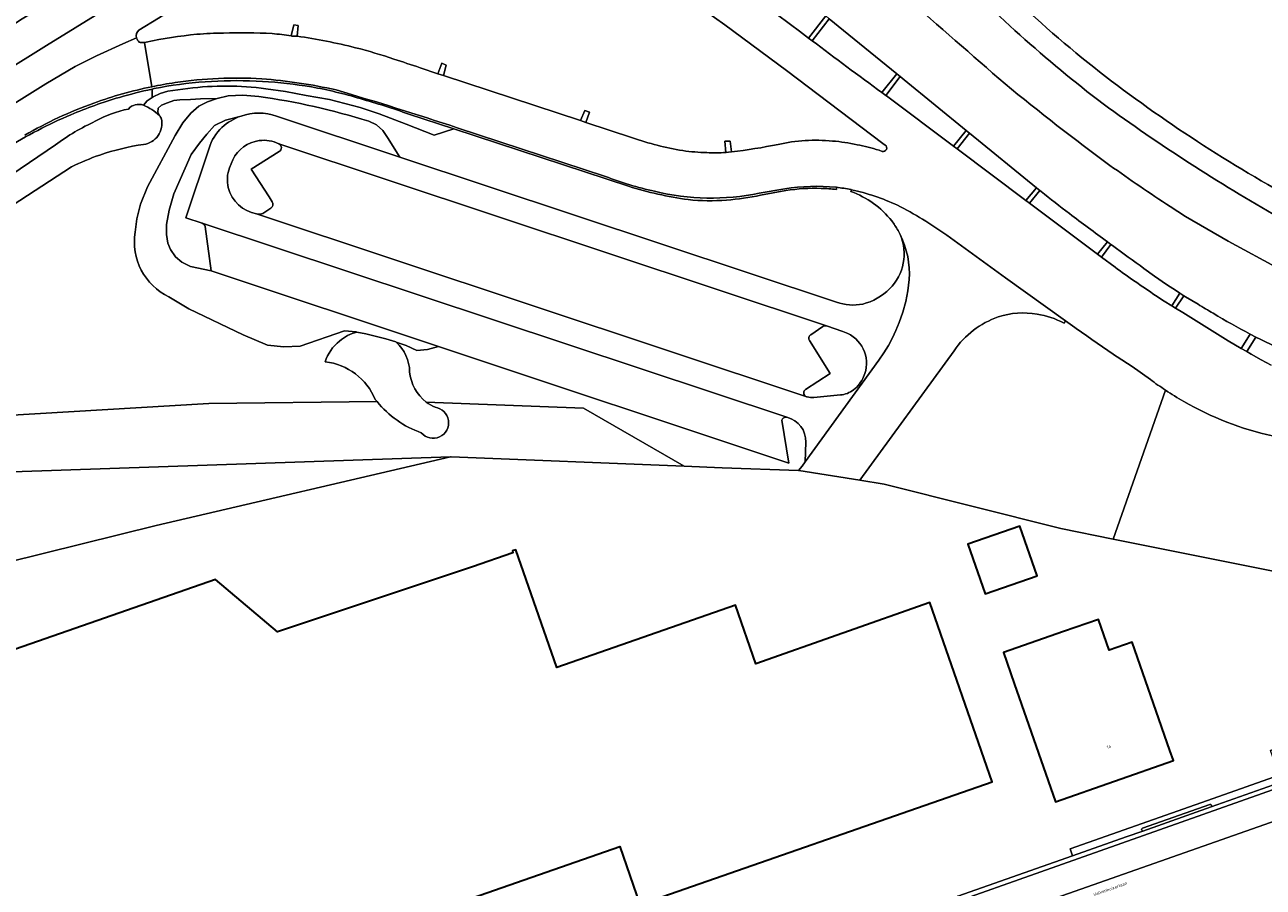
# Model space of a CAD drawing. Header units: metres. Extents: x 197700 to 204338, y 317132 to 325229.
# Tile 37 of 256: x 198837 to 198982, y 319169 to 319269. Entities that reach past the tile are written whole.
import ezdxf
from ezdxf.enums import TextEntityAlignment as Align

# ---------------------------------------------------------------- set-up
doc = ezdxf.new("R2010")
doc.units = ezdxf.units.M
for name, color, linetype, lineweight in [('B-WE-GR-BEPLANTING_CULTUUR_BOSPLANTSOEN-GV', 90, 'Continuous', 18), ('B-WE-IE-TERREINAFSCHEIDING_KUNSTMATIG_HEKWERK-G', 20, 'IE-TERREINAFSCHEIDING-KUNSTMATIG', 18), ('B-WE-OG-BEBOUWING-GV', 7, 'Continuous', 35), ('B-WE-OG-BEBOUWING-T18', 10, 'Continuous', 18), ('B-WE-OG-TERREIN_CULTUURSCHEIDING-GV', 7, 'Continuous', 18), ('B-WE-OG-TERREIN_ERF-GV', 7, 'Continuous', 18), ('B-WE-OG-TOPOGRAFIE-T18', 10, 'Continuous', 18), ('B-WE-OG-WATER_GREPPEL-GV', 160, 'Continuous', 18), ('B-WE-OG-WEG-GV', 7, 'Continuous', 18), ('B-WE-VH-VERHARDING_ASFALT-GV', 252, 'Continuous', 18), ('B-WE-VH-VERHARDING_BEDRIJFSVLOERPLAAT-GV', 252, 'Continuous', 18), ('B-WE-VH-VERHARDING_BETON-GV', 252, 'Continuous', 18), ('B-WE-VH-VERHARDING_BETONSTRAATSTEEN-GV', 252, 'Continuous', 18), ('B-WE-VH-VERHARDING_OPEN-GV', 252, 'Continuous', 18)]:
    doc.layers.add(name, color=color, linetype=linetype, lineweight=lineweight)
doc.styles.add('NLCS-ISO-M200-T18', font='NLCS-ISO.ttf', dxfattribs={"height": 0.36})
doc.linetypes.add('IE-TERREINAFSCHEIDING-KUNSTMATIG', pattern='A,4,[82,NLCS.SHX,S=0.75,R=90,X=0,Y=0],4,-2', length=10)

msp = doc.modelspace()

# ---------------------------------------------------------------- linework, layer by layer
at = {"layer": 'B-WE-GR-BEPLANTING_CULTUUR_BOSPLANTSOEN-GV'}
for points in [[(198776.499, 319211.028), (198756.236, 319198.24), (198775.963, 319205.336), (198782.568, 319207.159), (198807.174, 319213.156), (198835.376, 319217.26), (198886.548, 319219.001), (198886.652, 319219.005), (198913.859, 319217.901), (198902.103, 319224.696), (198883.723, 319225.403)], [(198877.971, 319225.453), (198858.3, 319225.227), (198822.195, 319223.102), (198776.499, 319211.028)], [(198724.802, 319158.866), (198754.354, 319178.56), (198812.798, 319201.243), (198852.147, 319210.963), (198886.548, 319219.001), (198835.376, 319217.26), (198807.174, 319213.156), (198782.568, 319207.159), (198775.963, 319205.336), (198756.236, 319198.24), (198755.464, 319197.752), (198733.83, 319186.268), (198686.331, 319158.26)]]:
    msp.add_lwpolyline(points, dxfattribs=at)
for points in [[(198883.142, 319221.81, -0.1375064), (198877.971, 319225.453)], [(198883.723, 319225.403, 0.0603967), (198884.754, 319224.787)], [(198884.754, 319224.787, -1.458736), (198883.142, 319221.81)]]:
    msp.add_lwpolyline(points, format="xyb", dxfattribs=at)
at = {"layer": 'B-WE-IE-TERREINAFSCHEIDING_KUNSTMATIG_HEKWERK-G'}
for points in [[(198812.798, 319201.243), (198852.147, 319210.963), (198886.548, 319219.001)], [(198913.859, 319217.901), (198886.652, 319219.005), (198886.548, 319219.001)], [(198913.859, 319217.901), (198918.314, 319217.72), (198927.217, 319217.418), (198927.226, 319217.417)], [(198927.226, 319217.417), (198927.267, 319217.41)], [(198927.267, 319217.41), (198934.394, 319216.271)], [(198934.394, 319216.271), (198937.232, 319215.818), (198957.898, 319210.614), (198964.002, 319209.391)], [(198964.002, 319209.391), (198998.505, 319202.477), (198998.413, 319191.069), (198982.402, 319184.673)]]:
    msp.add_lwpolyline(points, dxfattribs=at)
at = {"layer": 'B-WE-OG-BEBOUWING-GV'}
for points in [[(198955.13, 319205.082), (198953.109, 319210.915), (198947.029, 319208.808), (198949.05, 319202.975)], [(198826.517, 319158.595), (198828.163, 319153.873), (198834.971, 319156.247), (198837.351, 319149.42), (198906.331, 319173.469), (198908.697, 319166.679), (198949.87, 319181.024), (198942.59, 319201.977), (198922.248, 319194.824), (198919.877, 319201.657), (198899.004, 319194.379), (198894.201, 319208.147), (198893.79, 319208.007), (198893.861, 319207.799), (198889.14, 319206.152), (198866.358, 319198.537), (198859.104, 319204.671), (198815.775, 319189.608)], [(198952.445, 319192.512), (198957.265, 319178.704), (198971.055, 319183.531), (198970.649, 319184.69), (198968.734, 319190.162), (198966.225, 319197.33), (198963.543, 319196.392), (198962.279, 319200.008), (198958.208, 319198.585), (198951.182, 319196.128)]]:
    msp.add_lwpolyline(points, close=True, dxfattribs=at)
at = {"layer": 'B-WE-OG-TERREIN_CULTUURSCHEIDING-GV'}
for points in [[(198928.109, 319282.938, 0.0013205), (198951.379, 319262.582)], [(198963.454, 319259.787, -0.0417331), (198944.626, 319276.567)], [(198839.66, 319272.139, 0.0019936), (198827.026, 319264.264)], [(198850.148, 319268.864, 0.311017), (198849.872, 319267.97)], [(198849.872, 319267.97, 0.1570863), (198850.188, 319267.472)], [(198850.188, 319267.472, 0.177934), (198850.594, 319267.414)], [(198850.991, 319267.457, -0.0299096), (198856.899, 319268.375)], [(198856.899, 319268.375, -0.0192229), (198860.023, 319268.527)], [(198860.023, 319268.527, -0.0192862), (198865.727, 319268.461)], [(198865.727, 319268.461, -0.0156368), (198867.931, 319268.186)], [(198868.637, 319268.158, -0.0262804), (198875.468, 319266.81)], [(198928.816, 319267.627, 0.0034981), (198936.986, 319261.561)], [(198875.468, 319266.81, -0.0194196), (198879.935, 319265.479)], [(198879.935, 319265.479, -0.00598), (198882.998, 319264.469)], [(198864.979, 319262.007, 0.0670233), (198855.878, 319262.043)], [(198951.379, 319262.582, 0.0136404), (198963.631, 319253.063)], [(198876.998, 319258.216, 0.04228), (198864.139, 319261.101)], [(198864.139, 319261.101, -0.04228), (198876.998, 319258.216)], [(198850.667, 319260.091, -0.0792077), (198852.536, 319258.907)], [(198852.536, 319258.907, -0.1073658), (198852.763, 319258.481)], [(198859.852, 319257.494, -0.1044901), (198862.097, 319258.828)], [(198862.097, 319258.828, -0.1675139), (198866.21, 319258.815)], [(198984.014, 319246.591, -0.0261138), (198963.454, 319259.787)], [(198852.763, 319258.481, -0.4413557), (198850.687, 319255.504)], [(198858.335, 319255.07, -0.1241057), (198859.852, 319257.494)], [(198864.202, 319255.959, 0.2537016), (198861.124, 319253.725)], [(198866.486, 319255.572, 0.1493154), (198864.202, 319255.959)], [(198907.819, 319256.28, 0.0424418), (198913.701, 319254.786)], [(198924.854, 319255.512, -0.0793383), (198931.204, 319255.906)], [(198931.204, 319255.906, -0.0312743), (198934.079, 319255.472)], [(198850.687, 319255.504, 0.0477484), (198845.576, 319254.272)], [(198866.538, 319254.688, 0.6309152), (198866.486, 319255.572)], [(198913.701, 319254.786, 0.0297818), (198916.519, 319254.554)], [(198916.519, 319254.554, 0.0187764), (198918.756, 319254.556)], [(198919.403, 319254.653, 0.0244568), (198924.854, 319255.512)], [(198934.079, 319255.472, -0.021914), (198936.646, 319254.834)], [(198937.009, 319254.691, 0.8274144), (198937.37, 319255.435)], [(198845.576, 319254.272, 0.0312148), (198842.266, 319252.887)], [(198963.631, 319253.063, 0.0101153), (198970.67, 319248.248)], [(198860.727, 319252.787, 0.1486515), (198860.588, 319250.466)], [(198860.588, 319250.466, 0.2982878), (198863.887, 319247.409)], [(198914.333, 319249.064, -0.0423465), (198907.353, 319250.62)], [(198929.871, 319250.372, 0.0472127), (198925.767, 319250.12)], [(198931.673, 319250.242, 0.019954), (198929.871, 319250.372)], [(198933.372, 319250.228, 0.0196062), (198931.666, 319250.504)], [(198938.138, 319246.574, 0.1374681), (198933.349, 319250.007)], [(198958.887, 319247.429, -0.004954), (198955.581, 319250.012)], [(198865.565, 319248.065, 0.4108192), (198865.726, 319248.783)], [(198918.822, 319249.009, -0.0447776), (198914.333, 319249.064)], [(198922.8, 319249.583, -0.036735), (198918.822, 319249.009)], [(198963.336, 319244.127, -0.0028477), (198958.887, 319247.429)], [(198857.871, 319245.908, 0.2559362), (198857.553, 319246.291)], [(198939.107, 319244.994, 0.0331279), (198938.413, 319246.184)], [(198853.647, 319237.695, -0.3344126), (198849.718, 319245.261)], [(198849.718, 319245.261, 0.3344126), (198853.647, 319237.695)], [(198937.875, 319238.641, 0.310725), (198939.107, 319244.994)], [(198934.755, 319236.858, 0.1438285), (198937.875, 319238.641)], [(198931.679, 319237.076, 0.1371933), (198934.755, 319236.858)], [(198955.108, 319235.688, 0.1208843), (198950.583, 319235.349)], [(198958.277, 319234.626, 0.084492), (198955.108, 319235.688)], [(198950.583, 319235.349, 0.1626063), (198945.414, 319231.395)], [(198964.469, 319230.689, -0.0056997), (198959.539, 319234.118)], [(198873.582, 319232.516, -0.1173527), (198875.604, 319233.587)], [(198928.668, 319233.273, 0.4152271), (198928.525, 319232.582)], [(198934.845, 319228.359, 0.4027014), (198932.981, 319233.431)], [(198871.924, 319230.114, -0.1583183), (198873.582, 319232.516)], [(198880.22, 319232.413, -0.2007077), (198881.786, 319228.935)], [(198877.772, 319225.704, 0.2706027), (198871.924, 319230.114)], [(198881.786, 319228.935, 0.2084882), (198883.723, 319225.403)], [(198933.679, 319226.817, 0.1224943), (198934.845, 319228.359)], [(198928.056, 319226.879, 0.5668822), (198928.097, 319226.059)], [(198970.13, 319226.788, -0.0138528), (198968.356, 319228.028)], [(198877.971, 319225.453, -0.0102937), (198877.772, 319225.704)], [(198928.097, 319226.059, 0.082968), (198928.249, 319226.009)], [(198932.123, 319226.229, 0.1308738), (198933.679, 319226.817)], [(198972.266, 319225.476, -0.0159953), (198970.13, 319226.788)], [(198982.622, 319221.454, -0.0786251), (198972.266, 319225.476)], [(198925.883, 319223.621, 0.4244767), (198925.301, 319223.274)], [(198928.077, 319220.704, 0.3569872), (198925.883, 319223.621)]]:
    msp.add_lwpolyline(points, format="xyb", dxfattribs=at)
for points in [[(198928.409, 319267.934), (198930.407, 319270.528), (198924.755, 319275.124), (198923.491, 319276.146), (198921.253, 319273.312), (198926.298, 319269.533), (198927.351, 319268.734)], [(198937.427, 319261.238), (198937.511, 319261.177), (198945.333, 319255.305), (198946.839, 319257.128), (198939.594, 319263.044), (198939.104, 319263.443)], [(198953.794, 319248.975), (198955.039, 319250.453), (198947.233, 319256.806), (198945.761, 319254.985)]]:
    msp.add_lwpolyline(points, close=True, dxfattribs=at)
for points in [[(198829.247, 319260.804), (198839.325, 319267.051), (198849.403, 319273.3)], [(198856.92, 319273.136), (198852.412, 319270.28), (198850.148, 319268.864)], [(198937.37, 319255.435), (198937.088, 319255.613), (198925.833, 319264.132), (198918.617, 319269.496), (198916.223, 319271.179)], [(198867.931, 319268.186), (198868.246, 319269.479), (198868.766, 319269.39), (198868.637, 319268.158)], [(198936.986, 319261.561), (198938.716, 319263.76), (198932.49, 319268.834), (198930.821, 319270.191), (198928.816, 319267.627)], [(198850.594, 319267.414), (198850.793, 319267.436), (198850.991, 319267.457)], [(198882.998, 319264.469), (198885.061, 319263.764), (198885.533, 319264.997), (198886.062, 319264.786), (198885.732, 319263.547), (198901.74, 319258.296), (198902.276, 319259.487), (198902.801, 319259.295), (198902.372, 319258.088), (198907.819, 319256.28)], [(198855.878, 319262.043), (198853.532, 319261.724), (198852.629, 319261.466), (198851.826, 319261.088), (198851.681, 319260.987), (198851.12, 319260.595), (198850.667, 319260.091)], [(198907.353, 319250.62), (198886.943, 319257.318), (198884.639, 319256.59), (198881.364, 319257.866), (198878.241, 319259.064), (198876.014, 319259.833), (198872.434, 319260.749), (198869.687, 319261.229), (198867.278, 319261.687), (198864.979, 319262.007)], [(198849.718, 319245.261), (198849.899, 319246.828), (198850.317, 319248.527), (198851.16, 319250.535), (198854.387, 319256.569), (198855.286, 319258.047), (198856.198, 319259.18), (198857.155, 319259.991), (198858.145, 319260.504), (198859.295, 319260.858), (198857.335, 319260.822), (198856.174, 319260.755), (198854.929, 319260.704), (198854.225, 319260.643), (198853.491, 319260.38), (198852.768, 319260.079), (198852.374, 319259.753), (198852.352, 319259.288), (198852.536, 319258.907)], [(198859.295, 319260.858), (198858.145, 319260.504), (198857.155, 319259.991), (198856.198, 319259.18), (198855.286, 319258.047), (198854.387, 319256.569), (198851.16, 319250.535), (198850.317, 319248.527), (198849.899, 319246.828), (198849.718, 319245.261)], [(198852.536, 319258.907), (198852.352, 319259.288), (198852.374, 319259.753), (198852.768, 319260.079), (198853.491, 319260.38), (198854.225, 319260.643), (198854.929, 319260.704), (198856.174, 319260.755), (198857.335, 319260.822), (198859.295, 319260.858), (198859.303, 319260.86), (198860.586, 319261.172), (198862.301, 319261.249), (198864.139, 319261.101)], [(198864.139, 319261.101), (198862.301, 319261.249), (198860.586, 319261.172), (198859.303, 319260.86), (198859.295, 319260.858)], [(198853.647, 319237.695), (198855.986, 319236.279), (198862.341, 319233.271), (198865.155, 319232.033), (198867.061, 319231.871), (198868.987, 319231.941), (198874.184, 319233.713), (198875.537, 319233.6), (198875.604, 319233.587), (198876.661, 319233.383), (198877.771, 319233.098), (198878.996, 319232.805), (198880.153, 319232.436), (198880.22, 319232.413), (198881.377, 319232.018), (198882.637, 319231.424), (198883.873, 319231.534), (198885.17, 319231.889), (198858.588, 319240.728), (198856.164, 319241.239), (198855.168, 319241.762), (198854.418, 319242.379), (198853.835, 319243.224), (198853.537, 319243.96), (198853.375, 319244.976), (198853.377, 319246.162), (198853.694, 319247.821), (198854.227, 319249.738), (198855.546, 319252.749), (198856.268, 319254.33), (198857.222, 319255.659), (198858.065, 319256.695), (198858.99, 319257.716), (198860.243, 319258.324), (198862.097, 319258.828)], [(198862.097, 319258.828), (198860.243, 319258.324), (198858.99, 319257.716), (198858.065, 319256.695), (198857.222, 319255.659), (198856.268, 319254.33), (198855.546, 319252.749), (198854.227, 319249.738), (198853.694, 319247.821), (198853.377, 319246.162), (198853.375, 319244.976), (198853.537, 319243.96), (198853.835, 319243.224), (198854.418, 319242.379), (198855.168, 319241.762), (198856.164, 319241.239), (198858.588, 319240.728), (198857.871, 319245.908)], [(198866.21, 319258.815), (198880.638, 319254.024), (198879.199, 319256.323), (198878.638, 319257.127), (198877.912, 319257.816), (198876.998, 319258.216)], [(198876.998, 319258.216), (198877.912, 319257.816), (198878.638, 319257.127), (198879.199, 319256.323), (198880.638, 319254.024), (198931.679, 319237.076)], [(198918.756, 319254.556), (198918.634, 319255.874), (198919.242, 319255.904), (198919.403, 319254.653)], [(198857.553, 319246.291), (198855.63, 319246.934), (198858.335, 319255.07)], [(198863.278, 319252.619), (198866.538, 319254.688)], [(198936.646, 319254.834), (198937.009, 319254.691)], [(198842.266, 319252.887), (198822.559, 319240.089), (198789.219, 319219.056), (198776.499, 319211.028), (198822.195, 319223.102), (198858.3, 319225.227), (198877.971, 319225.453)], [(198861.124, 319253.725), (198860.727, 319252.787)], [(198865.726, 319248.783), (198865.367, 319249.37), (198863.278, 319252.619)], [(198925.767, 319250.12), (198922.8, 319249.583)], [(198931.666, 319250.504), (198931.673, 319250.242)], [(198933.349, 319250.007), (198933.418, 319250.218), (198933.372, 319250.228)], [(198955.581, 319250.012), (198955.437, 319250.129), (198954.223, 319248.654), (198962.193, 319242.68)], [(198863.887, 319247.409), (198864.317, 319247.37), (198864.485, 319247.394), (198864.609, 319247.45), (198865.565, 319248.065)], [(198970.67, 319248.248), (198972.458, 319247.104), (198977.449, 319244.196), (198983.478, 319240.925)], [(198938.413, 319246.184), (198938.138, 319246.574)], [(198962.193, 319242.68), (198963.336, 319244.127)], [(198875.604, 319233.587), (198875.537, 319233.6), (198874.184, 319233.713), (198868.987, 319231.941), (198867.061, 319231.871), (198865.155, 319232.033), (198862.341, 319233.271), (198855.986, 319236.279), (198853.647, 319237.695)], [(198932.981, 319233.431), (198932.418, 319233.666), (198930.513, 319234.304), (198930.429, 319234.319), (198930.303, 319234.318), (198930.189, 319234.291), (198930.074, 319234.231), (198928.668, 319233.273)], [(198959.539, 319234.118), (198958.431, 319234.909), (198958.277, 319234.626)], [(198925.301, 319223.274), (198926.099, 319218.28), (198885.17, 319231.889), (198883.873, 319231.534), (198882.637, 319231.424), (198881.377, 319232.018), (198880.22, 319232.413)], [(198928.525, 319232.582), (198930.949, 319228.756), (198928.056, 319226.879)], [(198945.414, 319231.395), (198934.394, 319216.271), (198937.232, 319215.818), (198957.898, 319210.614), (198964.002, 319209.391), (198970.13, 319226.788)], [(198968.356, 319228.028), (198966.22, 319229.549), (198964.469, 319230.689)], [(198883.723, 319225.403), (198902.103, 319224.696), (198913.859, 319217.901), (198918.314, 319217.72), (198927.217, 319217.418), (198927.226, 319217.417), (198927.65, 319217.929), (198928.019, 319218.437), (198928.077, 319220.704)], [(198928.249, 319226.009), (198928.621, 319225.945), (198929.023, 319225.95), (198932.123, 319226.229)], [(198970.13, 319226.788), (198964.002, 319209.391)], [(198964.002, 319209.391), (198998.505, 319202.477)]]:
    msp.add_lwpolyline(points, dxfattribs=at)
at = {"layer": 'B-WE-OG-TERREIN_ERF-GV'}
for points in [[(198941.405, 319284.51, 0.0532058), (198961.733, 319264.523)], [(198961.733, 319264.523, 0.0411446), (198985.132, 319249.117)]]:
    msp.add_lwpolyline(points, format="xyb", dxfattribs=at)
at = {"layer": 'B-WE-OG-WATER_GREPPEL-GV'}
for points in [[(198961.733, 319264.523, -0.0532058), (198941.405, 319284.51)], [(198944.626, 319276.567, 0.0417331), (198963.454, 319259.787)], [(198985.132, 319249.117, -0.0411446), (198961.733, 319264.523)], [(198850.667, 319260.091, 0.3136096), (198848.911, 319259.647)], [(198848.911, 319259.647, 0.0740209), (198845.045, 319258.221)], [(198852.536, 319258.907, 0.0792077), (198850.667, 319260.091)], [(198852.763, 319258.481, 0.1073658), (198852.536, 319258.907)], [(198963.454, 319259.787, 0.0261138), (198984.014, 319246.591)], [(198845.045, 319258.221, 0.0518197), (198840.403, 319255.466)], [(198850.687, 319255.504, 0.4413557), (198852.763, 319258.481)], [(198845.576, 319254.272, -0.0477484), (198850.687, 319255.504)], [(198842.266, 319252.887, -0.0312148), (198845.576, 319254.272)], [(198875.604, 319233.587, 0.1173527), (198873.582, 319232.516)], [(198873.582, 319232.516, 0.1583183), (198871.924, 319230.114)], [(198881.786, 319228.935, 0.2007077), (198880.22, 319232.413)], [(198871.924, 319230.114, -0.2706027), (198877.772, 319225.704)], [(198883.723, 319225.403, -0.2084882), (198881.786, 319228.935)], [(198877.772, 319225.704, 0.0102937), (198877.971, 319225.453)], [(198877.971, 319225.453, 0.1375064), (198883.142, 319221.81)], [(198884.754, 319224.787, -0.0603967), (198883.723, 319225.403)], [(198883.142, 319221.81, 1.458736), (198884.754, 319224.787)]]:
    msp.add_lwpolyline(points, format="xyb", dxfattribs=at)
for points in [[(198840.403, 319255.466), (198811.796, 319236.059), (198769.465, 319209.213), (198746.455, 319194.373), (198725.125, 319183.113), (198685.683, 319159.344), (198684.966, 319158.911), (198683.364, 319157.938), (198681.109, 319156.57), (198681.099, 319156.564), (198672.287, 319151.214), (198667.757, 319148.463), (198659.648, 319143.541), (198660.227, 319142.483), (198668.385, 319147.416), (198672.921, 319150.158), (198681.738, 319155.49), (198681.751, 319155.498), (198684.006, 319156.861), (198685.61, 319157.831), (198686.331, 319158.26), (198733.83, 319186.268), (198755.464, 319197.752), (198756.236, 319198.24)], [(198756.236, 319198.24), (198776.499, 319211.028), (198789.219, 319219.056), (198822.559, 319240.089), (198842.266, 319252.887)], [(198880.22, 319232.413), (198880.153, 319232.436), (198878.996, 319232.805), (198877.771, 319233.098), (198876.661, 319233.383), (198875.604, 319233.587)]]:
    msp.add_lwpolyline(points, dxfattribs=at)
at = {"layer": 'B-WE-OG-WEG-GV'}
for points in [[(198851.681, 319261.972, 0.0185279), (198847.862, 319261.003)], [(198852.674, 319262.175, 0.0046357), (198851.681, 319261.972)], [(198858.628, 319262.876, 0.0331027), (198852.674, 319262.175)], [(198855.878, 319262.043, -0.0670233), (198864.979, 319262.007)], [(198864.57, 319262.876, 0.0292831), (198858.628, 319262.876)], [(198870.304, 319262.228, 0.0279021), (198864.57, 319262.876)], [(198875.983, 319260.863, 0.0308528), (198870.304, 319262.228)], [(198847.862, 319261.003, 0.0287423), (198842.192, 319258.982)], [(198848.911, 319259.647, -0.3136096), (198850.667, 319260.091)], [(198881.685, 319259.044, 0.0184402), (198875.983, 319260.863)], [(198842.192, 319258.982, 0.0405962), (198834.596, 319255.011)], [(198845.045, 319258.221, -0.0740209), (198848.911, 319259.647)], [(198840.403, 319255.466, -0.0518197), (198845.045, 319258.221)], [(198967.611, 319241.013, -0.0071386), (198963.922, 319243.698)], [(198964.234, 319241.15, 0.0094335), (198968.963, 319237.864)], [(198975.699, 319235.771, -0.0043359), (198973.931, 319236.823)], [(198980.026, 319233.348, -0.0134345), (198975.699, 319235.771)], [(198985.211, 319230.829, -0.0136533), (198980.7, 319232.998)]]:
    msp.add_lwpolyline(points, format="xyb", dxfattribs=at)
for points in [[(198850.667, 319260.091), (198851.12, 319260.595), (198851.681, 319260.987), (198851.681, 319261.972)], [(198851.681, 319261.972), (198851.681, 319260.987), (198851.826, 319261.088), (198852.629, 319261.466), (198853.532, 319261.724), (198855.878, 319262.043)], [(198864.979, 319262.007), (198867.278, 319261.687), (198869.687, 319261.229), (198872.434, 319260.749), (198876.014, 319259.833), (198878.241, 319259.064), (198881.364, 319257.866), (198884.639, 319256.59), (198886.943, 319257.318), (198881.685, 319259.044)], [(198683.364, 319157.938), (198684.966, 319158.911), (198685.683, 319159.344), (198725.125, 319183.113), (198746.455, 319194.373), (198769.465, 319209.213), (198811.796, 319236.059), (198840.403, 319255.466)], [(198963.922, 319243.698), (198963.739, 319243.832), (198962.629, 319242.353), (198964.234, 319241.15)], [(198968.963, 319237.864), (198969.98, 319237.183), (198970.864, 319236.65), (198971.811, 319238.12), (198971.395, 319238.384), (198970.237, 319239.149), (198968.836, 319240.119), (198967.611, 319241.013)], [(198973.931, 319236.823), (198972.455, 319237.71), (198972.282, 319237.82), (198971.306, 319236.383), (198972.139, 319235.88), (198974.314, 319234.498), (198977.45, 319232.575), (198978.98, 319231.677), (198980.026, 319233.348)], [(198980.7, 319232.998), (198979.623, 319231.3), (198980.156, 319230.987), (198981.306, 319230.345), (198982.488, 319229.703)]]:
    msp.add_lwpolyline(points, dxfattribs=at)
at = {"layer": 'B-WE-VH-VERHARDING_ASFALT-GV'}
for points in [[(198915.499, 319282.617), (198916.311, 319281.958), (198918.707, 319280.014), (198923.081, 319276.478), (198923.491, 319276.146), (198924.755, 319275.124), (198930.407, 319270.528), (198930.821, 319270.191), (198932.49, 319268.834), (198938.716, 319263.76), (198939.104, 319263.443), (198939.594, 319263.044), (198946.839, 319257.128), (198947.233, 319256.806), (198955.039, 319250.453), (198955.437, 319250.129), (198955.581, 319250.012)], [(198928.816, 319267.627), (198928.409, 319267.934), (198927.351, 319268.734), (198926.298, 319269.533), (198921.253, 319273.312), (198920.838, 319273.622), (198913.875, 319278.841), (198912.966, 319279.522)], [(198849.403, 319273.3), (198839.325, 319267.051), (198829.247, 319260.804)], [(198850.148, 319268.864), (198852.412, 319270.28), (198856.92, 319273.136)], [(198916.223, 319271.179), (198918.617, 319269.496), (198925.833, 319264.132), (198937.088, 319255.613), (198937.37, 319255.435)], [(198681.886, 319165.701), (198692.978, 319172.55), (198715.972, 319186.69), (198750.404, 319207.739), (198784.954, 319228.875), (198812.072, 319245.708), (198822.955, 319252.441), (198839.279, 319262.6), (198842.689, 319264.6), (198845.2, 319265.856), (198848.259, 319267.272), (198849.872, 319267.97)], [(198849.872, 319267.97), (198848.259, 319267.272), (198845.2, 319265.856), (198842.689, 319264.6), (198839.279, 319262.6), (198822.955, 319252.441), (198812.072, 319245.708), (198784.954, 319228.875), (198750.404, 319207.739), (198715.972, 319186.69), (198692.978, 319172.55), (198681.886, 319165.701)], [(198851.643, 319262.253), (198850.793, 319267.436), (198850.594, 319267.414)], [(198850.991, 319267.457), (198850.793, 319267.436), (198851.643, 319262.253)], [(198868.637, 319268.158), (198868.611, 319268.162), (198868.004, 319268.175), (198867.931, 319268.186)], [(198907.819, 319256.28), (198902.372, 319258.088), (198901.74, 319258.296), (198885.732, 319263.547), (198885.612, 319263.586), (198885.183, 319263.722), (198885.061, 319263.764), (198882.998, 319264.469)], [(198964.234, 319241.15), (198962.629, 319242.353), (198962.193, 319242.68), (198954.223, 319248.654), (198953.794, 319248.975), (198945.761, 319254.985), (198945.333, 319255.305), (198937.511, 319261.177), (198937.427, 319261.238), (198936.986, 319261.561)], [(198887.346, 319257.451), (198904.66, 319251.774)], [(198919.403, 319254.653), (198919.328, 319254.645), (198918.794, 319254.557), (198918.756, 319254.556)], [(198937.009, 319254.691), (198936.646, 319254.834)], [(198922.648, 319249.803), (198925.635, 319250.325)], [(198931.612, 319250.51), (198931.666, 319250.504)], [(198933.372, 319250.228), (198933.418, 319250.218)], [(198983.478, 319240.925), (198977.449, 319244.196), (198972.458, 319247.104), (198970.67, 319248.248)], [(198944.554, 319244.888), (198951.429, 319239.909), (198958.431, 319234.909), (198959.539, 319234.118)], [(198963.336, 319244.127), (198963.739, 319243.832), (198963.922, 319243.698)], [(198967.611, 319241.013), (198968.836, 319240.119), (198970.237, 319239.149), (198971.395, 319238.384), (198971.811, 319238.12), (198972.282, 319237.82), (198972.455, 319237.71), (198973.931, 319236.823)], [(198982.488, 319229.703), (198981.306, 319230.345), (198980.156, 319230.987), (198979.623, 319231.3), (198978.98, 319231.677), (198977.45, 319232.575), (198974.314, 319234.498), (198972.139, 319235.88), (198971.306, 319236.383), (198970.864, 319236.65), (198969.98, 319237.183), (198968.963, 319237.864)], [(198980.026, 319233.348), (198980.7, 319232.998)], [(198964.469, 319230.689), (198966.22, 319229.549), (198968.356, 319228.028)], [(198923.182, 319153.876), (198940.933, 319161.713), (199006.674, 319184.79), (199025.081, 319192.994), (199025.567, 319193.588)], [(199025.081, 319192.994), (199006.674, 319184.79), (198940.933, 319161.713), (198923.182, 319153.876)], [(199004.776, 319187.936), (198955.559, 319170.509), (198944.763, 319166.696), (198865.464, 319138.589), (198867.396, 319133.112)]]:
    msp.add_lwpolyline(points, dxfattribs=at)
for points in [[(198951.379, 319262.582, -0.0013205), (198928.109, 319282.938)], [(198827.026, 319264.264, -0.0019936), (198839.66, 319272.139)], [(198849.872, 319267.97, -0.311017), (198850.148, 319268.864)], [(198850.188, 319267.472, -0.1570863), (198849.872, 319267.97)], [(198850.594, 319267.414, -0.177934), (198850.188, 319267.472)], [(198856.899, 319268.375, 0.0299096), (198850.991, 319267.457)], [(198860.023, 319268.527, 0.0192229), (198856.899, 319268.375)], [(198865.727, 319268.461, 0.0192862), (198860.023, 319268.527)], [(198867.931, 319268.186, 0.0156368), (198865.727, 319268.461)], [(198875.468, 319266.81, 0.0262804), (198868.637, 319268.158)], [(198936.986, 319261.561, -0.0034981), (198928.816, 319267.627)], [(198879.935, 319265.479, 0.0194196), (198875.468, 319266.81)], [(198882.998, 319264.469, 0.00598), (198879.935, 319265.479)], [(198854.381, 319262.737, -0.0512155), (198864.494, 319263.173)], [(198864.494, 319263.173, -0.0366717), (198873.194, 319261.872)], [(198844.871, 319260.34, -0.0359354), (198851.643, 319262.253)], [(198851.643, 319262.253, -0.0140843), (198854.381, 319262.737)], [(198873.194, 319261.872, -0.0090691), (198887.346, 319257.451)], [(198963.631, 319253.063, -0.0136404), (198951.379, 319262.582)], [(198836.801, 319256.586, -0.0448388), (198844.871, 319260.34)], [(198913.701, 319254.786, -0.0424418), (198907.819, 319256.28)], [(198931.204, 319255.906, 0.0793383), (198924.854, 319255.512)], [(198934.079, 319255.472, 0.0312743), (198931.204, 319255.906)], [(198916.519, 319254.554, -0.0297818), (198913.701, 319254.786)], [(198918.756, 319254.556, -0.0187764), (198916.519, 319254.554)], [(198924.854, 319255.512, -0.0244568), (198919.403, 319254.653)], [(198936.646, 319254.834, 0.021914), (198934.079, 319255.472)], [(198937.37, 319255.435, -0.8274144), (198937.009, 319254.691)], [(198970.67, 319248.248, -0.0101153), (198963.631, 319253.063)], [(198904.66, 319251.774, 0.0404902), (198910.412, 319250.037)], [(198910.412, 319250.037, 0.1109903), (198922.648, 319249.803)], [(198925.635, 319250.325, -0.063437), (198931.612, 319250.51)], [(198931.666, 319250.504, -0.0196062), (198933.372, 319250.228)], [(198933.418, 319250.218, -0.0546572), (198938.783, 319248.402)], [(198955.581, 319250.012, 0.004954), (198958.887, 319247.429)], [(198938.783, 319248.402, -0.0419065), (198944.554, 319244.888)], [(198958.887, 319247.429, 0.0028477), (198963.336, 319244.127)], [(198963.922, 319243.698, 0.0071386), (198967.611, 319241.013)], [(198968.963, 319237.864, -0.0094335), (198964.234, 319241.15)], [(198973.931, 319236.823, 0.0043359), (198975.699, 319235.771)], [(198975.699, 319235.771, 0.0134345), (198980.026, 319233.348)], [(198959.539, 319234.118, 0.0056997), (198964.469, 319230.689)], [(198980.7, 319232.998, 0.0136533), (198985.211, 319230.829)], [(198968.356, 319228.028, 0.0138528), (198970.13, 319226.788)], [(198970.13, 319226.788, 0.0159953), (198972.266, 319225.476)], [(198972.266, 319225.476, 0.0786251), (198982.622, 319221.454)]]:
    msp.add_lwpolyline(points, format="xyb", dxfattribs=at)
at = {"layer": 'B-WE-VH-VERHARDING_BEDRIJFSVLOERPLAAT-GV'}
for points in [[(198975.307, 319178.374), (198967.429, 319175.605)], [(198967.483, 319175.275), (198975.481, 319178.1)]]:
    msp.add_lwpolyline(points, dxfattribs=at)
for points in [[(198975.481, 319178.1, 0.8138219), (198975.307, 319178.374)], [(198967.429, 319175.605, 0.7483672), (198967.483, 319175.275)]]:
    msp.add_lwpolyline(points, format="xyb", dxfattribs=at)
at = {"layer": 'B-WE-VH-VERHARDING_BETON-GV'}
for points in [[(198930.407, 319270.528), (198928.409, 319267.934), (198928.816, 319267.627), (198930.821, 319270.191)], [(198937.427, 319261.238), (198939.104, 319263.443), (198938.716, 319263.76), (198936.986, 319261.561)], [(198945.761, 319254.985), (198947.233, 319256.806), (198946.839, 319257.128), (198945.333, 319255.305)], [(198955.437, 319250.129), (198955.039, 319250.453), (198953.794, 319248.975), (198954.223, 319248.654)], [(198963.336, 319244.127), (198962.193, 319242.68), (198962.629, 319242.353), (198963.739, 319243.832)]]:
    msp.add_lwpolyline(points, close=True, dxfattribs=at)
at = {"layer": 'B-WE-VH-VERHARDING_BETONSTRAATSTEEN-GV'}
for points in [[(198868.637, 319268.158), (198868.766, 319269.39), (198868.246, 319269.479), (198867.931, 319268.186), (198868.004, 319268.175), (198868.611, 319268.162)], [(198885.061, 319263.764), (198885.183, 319263.722), (198885.612, 319263.586), (198885.732, 319263.547), (198886.062, 319264.786), (198885.533, 319264.997)], [(198901.74, 319258.296), (198902.372, 319258.088), (198902.801, 319259.295), (198902.276, 319259.487)], [(198919.403, 319254.653), (198919.242, 319255.904), (198918.634, 319255.874), (198918.756, 319254.556), (198918.794, 319254.557), (198919.328, 319254.645)], [(198971.306, 319236.383), (198972.282, 319237.82), (198971.811, 319238.12), (198970.864, 319236.65)], [(198979.623, 319231.3), (198980.7, 319232.998), (198980.026, 319233.348), (198978.98, 319231.677)]]:
    msp.add_lwpolyline(points, close=True, dxfattribs=at)
for points in [[(198864.494, 319263.173, 0.0512155), (198854.381, 319262.737)], [(198873.194, 319261.872, 0.0366717), (198864.494, 319263.173)], [(198851.643, 319262.253, 0.0359354), (198844.871, 319260.34)], [(198847.862, 319261.003, -0.0185279), (198851.681, 319261.972)], [(198854.381, 319262.737, 0.0140843), (198851.643, 319262.253)], [(198851.681, 319261.972, -0.0046357), (198852.674, 319262.175)], [(198852.674, 319262.175, -0.0331027), (198858.628, 319262.876)], [(198858.628, 319262.876, -0.0292831), (198864.57, 319262.876)], [(198864.57, 319262.876, -0.0279021), (198870.304, 319262.228)], [(198870.304, 319262.228, -0.0308528), (198875.983, 319260.863)], [(198887.346, 319257.451, 0.0090691), (198873.194, 319261.872)], [(198844.871, 319260.34, 0.0448388), (198836.801, 319256.586)], [(198842.192, 319258.982, -0.0287423), (198847.862, 319261.003)], [(198875.983, 319260.863, -0.0184402), (198881.685, 319259.044)], [(198834.596, 319255.011, -0.0405962), (198842.192, 319258.982)], [(198862.097, 319258.828, 0.1044901), (198859.852, 319257.494)], [(198866.21, 319258.815, 0.1675139), (198862.097, 319258.828)], [(198859.852, 319257.494, 0.1241057), (198858.335, 319255.07)], [(198861.124, 319253.725, -0.2537016), (198864.202, 319255.959)], [(198864.202, 319255.959, -0.1493154), (198866.486, 319255.572)], [(198866.486, 319255.572, -0.6309152), (198866.538, 319254.688)], [(198860.588, 319250.466, -0.1486515), (198860.727, 319252.787)], [(198910.412, 319250.037, -0.0404902), (198904.66, 319251.774)], [(198863.887, 319247.409, -0.2982878), (198860.588, 319250.466)], [(198907.353, 319250.62, 0.0423465), (198914.333, 319249.064)], [(198922.648, 319249.803, -0.1109903), (198910.412, 319250.037)], [(198931.612, 319250.51, 0.063437), (198925.635, 319250.325)], [(198925.767, 319250.12, -0.0472127), (198929.871, 319250.372)], [(198929.871, 319250.372, -0.019954), (198931.673, 319250.242)], [(198933.349, 319250.007, -0.1374681), (198938.138, 319246.574)], [(198938.783, 319248.402, 0.0546572), (198933.418, 319250.218)], [(198865.726, 319248.783, -0.4108192), (198865.565, 319248.065)], [(198914.333, 319249.064, 0.0447776), (198918.822, 319249.009)], [(198918.822, 319249.009, 0.036735), (198922.8, 319249.583)], [(198944.554, 319244.888, 0.0419065), (198938.783, 319248.402)], [(198857.553, 319246.291, -0.2559362), (198857.871, 319245.908)], [(198938.413, 319246.184, -0.0331279), (198939.107, 319244.994)], [(198939.107, 319244.994, -0.310725), (198937.875, 319238.641)], [(198939.107, 319244.994, -0.1311526), (198940.183, 319239.721)], [(198940.183, 319239.721, 0.1311526), (198939.107, 319244.994)], [(198937.875, 319238.641, -0.1438285), (198934.755, 319236.858)], [(198934.755, 319236.858, -0.1371933), (198931.679, 319237.076)], [(198950.583, 319235.349, -0.1208843), (198955.108, 319235.688)], [(198955.108, 319235.688, -0.084492), (198958.277, 319234.626)], [(198945.414, 319231.395, -0.1626063), (198950.583, 319235.349)], [(198928.525, 319232.582, -0.4152271), (198928.668, 319233.273)], [(198932.981, 319233.431, -0.4027014), (198934.845, 319228.359)], [(198934.845, 319228.359, -0.1224943), (198933.679, 319226.817)], [(198928.097, 319226.059, -0.5668822), (198928.056, 319226.879)], [(198928.249, 319226.009, -0.082968), (198928.097, 319226.059)], [(198933.679, 319226.817, -0.1308738), (198932.123, 319226.229)], [(198925.301, 319223.274, -0.4244767), (198925.883, 319223.621)], [(198925.883, 319223.621, -0.3569872), (198928.077, 319220.704)], [(198975.307, 319178.374, -0.8138219), (198975.481, 319178.1)], [(198967.483, 319175.275, -0.7483672), (198967.429, 319175.605)]]:
    msp.add_lwpolyline(points, format="xyb", dxfattribs=at)
for points in [[(198931.679, 319237.076), (198880.638, 319254.024), (198866.21, 319258.815)], [(198881.685, 319259.044), (198886.943, 319257.318), (198907.353, 319250.62)], [(198904.66, 319251.774), (198887.346, 319257.451)], [(198858.335, 319255.07), (198855.63, 319246.934), (198857.553, 319246.291), (198925.883, 319223.621)], [(198866.538, 319254.688), (198863.278, 319252.619), (198865.367, 319249.37), (198865.726, 319248.783)], [(198866.486, 319255.572), (198930.513, 319234.304), (198932.418, 319233.666), (198932.981, 319233.431)], [(198928.668, 319233.273), (198930.074, 319234.231), (198930.189, 319234.291), (198930.303, 319234.318), (198930.429, 319234.319), (198930.513, 319234.304), (198866.486, 319255.572)], [(198860.727, 319252.787), (198861.124, 319253.725)], [(198925.635, 319250.325), (198922.648, 319249.803)], [(198922.8, 319249.583), (198925.767, 319250.12)], [(198931.673, 319250.242), (198931.666, 319250.504), (198931.612, 319250.51)], [(198933.418, 319250.218), (198933.349, 319250.007)], [(198865.565, 319248.065), (198864.609, 319247.45), (198864.485, 319247.394), (198864.317, 319247.37), (198863.887, 319247.409), (198928.097, 319226.059)], [(198928.097, 319226.059), (198863.887, 319247.409)], [(198925.883, 319223.621), (198857.553, 319246.291)], [(198857.871, 319245.908), (198858.588, 319240.728), (198885.17, 319231.889)], [(198938.138, 319246.574), (198938.413, 319246.184)], [(198958.431, 319234.909), (198951.429, 319239.909), (198944.554, 319244.888)], [(198940.183, 319239.721), (198940.006, 319238.39), (198939.757, 319237.159), (198939.412, 319235.896), (198938.999, 319234.697), (198938.608, 319233.776), (198938.203, 319232.916), (198937.739, 319232.027), (198937.217, 319231.162), (198936.621, 319230.293), (198928.019, 319218.437), (198927.65, 319217.929), (198927.226, 319217.417), (198927.267, 319217.41), (198934.394, 319216.271), (198945.414, 319231.395)], [(198928.077, 319220.704), (198928.019, 319218.437), (198936.621, 319230.293), (198937.217, 319231.162), (198937.739, 319232.027), (198938.203, 319232.916), (198938.608, 319233.776), (198938.999, 319234.697), (198939.412, 319235.896), (198939.757, 319237.159), (198940.006, 319238.39), (198940.183, 319239.721)], [(198958.277, 319234.626), (198958.431, 319234.909)], [(198885.17, 319231.889), (198926.099, 319218.28), (198925.301, 319223.274)], [(198928.056, 319226.879), (198930.949, 319228.756), (198928.525, 319232.582)], [(198932.123, 319226.229), (198929.023, 319225.95), (198928.621, 319225.945), (198928.249, 319226.009)], [(198967.483, 319175.275), (198965.527, 319174.584), (198959.248, 319172.375), (198945.863, 319167.665), (198945.825, 319167.65), (198945.789, 319167.639), (198943.906, 319166.964), (198852.551, 319134.587), (198851.532, 319134.212), (198851.499, 319134.202), (198840.524, 319130.299), (198839.5, 319129.933), (198823.438, 319124.149), (198823.587, 319123.642), (198839.758, 319129.447), (198851.504, 319133.641), (198865.464, 319138.589), (198944.763, 319166.696), (198955.559, 319170.509), (199004.776, 319187.936)], [(198975.481, 319178.1), (198984.065, 319181.132), (198983.767, 319181.922), (198983.391, 319181.79), (198975.701, 319179.08), (198958.967, 319173.184), (198959.248, 319172.375)], [(198984.065, 319181.132), (198975.481, 319178.1), (198967.483, 319175.275)], [(198967.429, 319175.605), (198975.307, 319178.374)], [(198959.248, 319172.375), (198965.527, 319174.584), (198967.483, 319175.275)]]:
    msp.add_lwpolyline(points, dxfattribs=at)
at = {"layer": 'B-WE-VH-VERHARDING_OPEN-GV'}
msp.add_lwpolyline([(198945.863, 319167.665), (198959.248, 319172.375), (198958.967, 319173.184), (198975.701, 319179.08), (198983.391, 319181.79), (198982.402, 319184.673), (198998.413, 319191.069), (198998.505, 319202.477), (198964.002, 319209.391), (198957.898, 319210.614), (198937.232, 319215.818), (198934.394, 319216.271), (198927.267, 319217.41), (198927.226, 319217.417), (198927.217, 319217.418), (198918.314, 319217.72), (198913.859, 319217.901), (198886.652, 319219.005), (198886.548, 319219.001), (198852.147, 319210.963), (198812.798, 319201.243), (198754.354, 319178.56), (198724.802, 319158.866), (198727.706, 319150.501)], dxfattribs=at)
for points in [[(198955.13, 319205.082), (198949.05, 319202.975), (198947.029, 319208.808), (198953.109, 319210.915)], [(198889.14, 319206.152), (198893.861, 319207.799), (198893.79, 319208.007), (198894.201, 319208.147), (198899.004, 319194.379), (198919.877, 319201.657), (198922.248, 319194.824), (198942.59, 319201.977), (198949.87, 319181.024), (198908.697, 319166.679), (198906.331, 319173.469), (198837.351, 319149.42), (198834.971, 319156.247), (198828.163, 319153.873), (198826.517, 319158.595), (198815.775, 319189.608), (198859.104, 319204.671), (198866.358, 319198.537)], [(198970.649, 319184.69), (198971.055, 319183.531), (198957.265, 319178.704), (198952.445, 319192.512), (198951.182, 319196.128), (198958.208, 319198.585), (198962.279, 319200.008), (198963.543, 319196.392), (198966.225, 319197.33), (198968.734, 319190.162)]]:
    msp.add_lwpolyline(points, close=True, dxfattribs=at)

# ---------------------------------------------------------------- texts
at = {"layer": 'B-WE-OG-BEBOUWING-T18', "style": 'NLCS-ISO-M200-T18'}
msp.add_text('14', height=0.36, rotation=19.2, dxfattribs=at).set_placement((198963.503, 319185.125), align=Align.MIDDLE)
at = {"layer": 'B-WE-OG-TOPOGRAFIE-T18', "style": 'NLCS-ISO-M200-T18'}
msp.add_text('Valkenhuizerlaan', height=0.36, rotation=19.5, dxfattribs=at).set_placement((198963.646, 319168.52), align=Align.MIDDLE)

doc.saveas('drawing.dxf')
